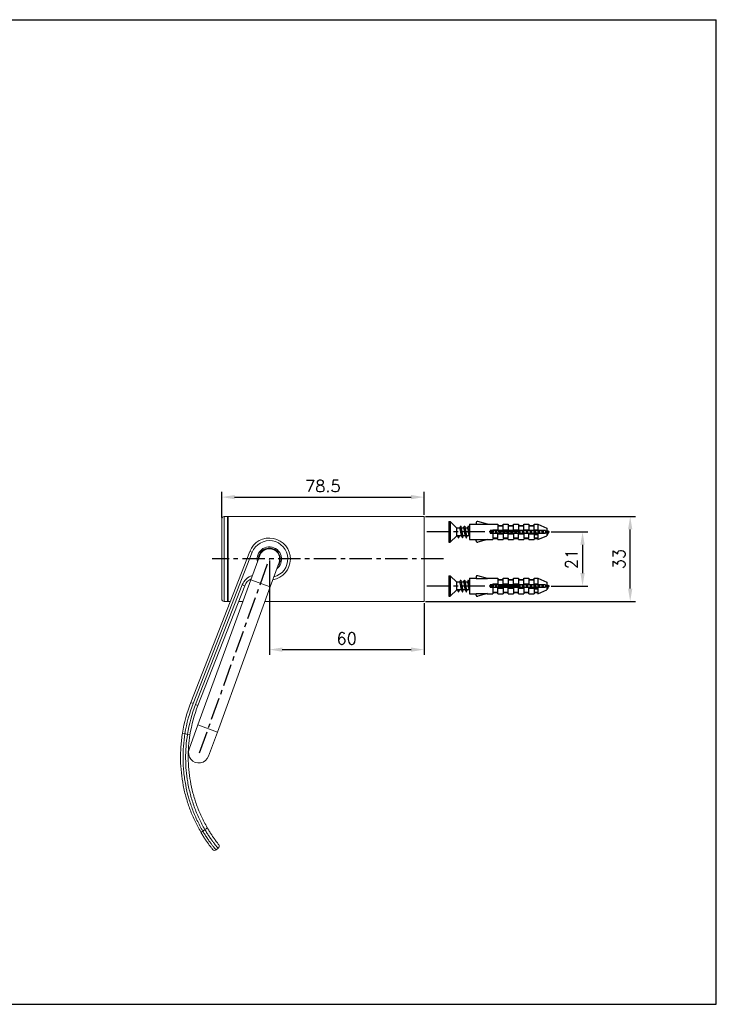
# Model space of a CAD drawing. Extents: x 374 to 915, y -40 to 343.
# Tile 2 of 2: x 644 to 915, y -40 to 343. Entities that reach past the tile are written whole.
import ezdxf

# ---------------------------------------------------------------- set-up
doc = ezdxf.new("R2010")
doc.units = 0
doc.header["$LTSCALE"] = 23.1
doc.header["$MEASUREMENT"] = 0
doc.linetypes.add('CENTER', pattern=[0.6, 0.375, -0.075, 0.075, -0.075])
doc.layers.get('0').update_dxf_attribs({"linetype": 'CONTINUOUS'})
doc.layers.get('Defpoints').update_dxf_attribs({"linetype": 'CONTINUOUS'})
doc.styles.get("Standard").update_dxf_attribs({"font": 'txt.shx', "bigfont": 'whgtxt.shx'})
doc.dimstyles.get("Standard").update_dxf_attribs({"dimtxt": 2.5, "dimasz": 0.18, "dimexe": 0.18, "dimexo": 0.0625, "dimgap": 0.09, "dimtad": 0, "dimtih": 1, "dimtoh": 1, "dimdec": 4, "dimzin": 0, "dimdsep": 46, "dimtxsty": 'Standard', "dimcen": 0.09, "dimadec": 0, "dimazin": 0, "dimtp": 0.001, "dimtm": 0.001, "dimtfac": 1, "dimtdec": 4, "dimtofl": 0, "dimtmove": 0, "dimatfit": 0, "dimfxl": 0, "dimtolj": 1, "dimtzin": 0, "dimarcsym": 0})

# ---------------------------------------------------------------- blocks, each defined once
blk = doc.blocks.new('*D42')
at = {"color": 2, "lineweight": -2, "transparency": 16777216}
for p, q in [((722.72, 149.38), (722.72, 159.32)), ((727.72, 157.32), (796.22, 157.32)), ((801.22, 150.39), (801.22, 159.32))]:
    blk.add_line(p, q, dxfattribs=at)
at = {"color": 2, "transparency": 16777216}
for points in [[(727.72, 158.15), (727.72, 156.49), (722.72, 157.32)], [(796.22, 158.15), (796.22, 156.49), (801.22, 157.32)]]:
    blk.add_solid(points, dxfattribs=at)
at = {"layer": 'Defpoints', "color": 0, "transparency": 16777216}
for p in [(801.22, 157.32), (801.22, 149.79), (722.72, 148.78)]:
    blk.add_point(p, dxfattribs=at)
at = {"color": 2, "transparency": 16777216, "insert": (761.97, 161.62), "char_height": 4.6, "attachment_point": 5}
blk.add_mtext('\\A1;78.5', dxfattribs=at)
blk = doc.blocks.new('*D43')
at = {"color": 2, "lineweight": -2, "transparency": 16777216}
for p, q in [((741.22, 132.69), (741.22, 96.13)), ((801.22, 116.19), (801.22, 96.13)), ((746.22, 98.13), (796.22, 98.13))]:
    blk.add_line(p, q, dxfattribs=at)
at = {"color": 2, "transparency": 16777216}
for points in [[(746.22, 98.96), (746.22, 97.29), (741.22, 98.13)], [(796.22, 98.96), (796.22, 97.29), (801.22, 98.13)]]:
    blk.add_solid(points, dxfattribs=at)
at = {"layer": 'Defpoints', "color": 0, "transparency": 16777216}
for p in [(741.22, 133.29), (801.22, 116.79), (801.22, 98.13)]:
    blk.add_point(p, dxfattribs=at)
at = {"color": 2, "transparency": 16777216, "insert": (771.22, 102.43), "char_height": 4.6, "attachment_point": 5}
blk.add_mtext('\\A1;60', dxfattribs=at)
blk = doc.blocks.new('*D44')
at = {"color": 2, "lineweight": -2, "transparency": 16777216}
for p, q in [((801.82, 149.79), (883.21, 149.79)), ((881.21, 121.79), (881.21, 144.79)), ((801.82, 116.79), (883.21, 116.79))]:
    blk.add_line(p, q, dxfattribs=at)
at = {"color": 2, "transparency": 16777216}
for points in [[(880.38, 144.79), (882.04, 144.79), (881.21, 149.79)], [(880.38, 121.79), (882.04, 121.79), (881.21, 116.79)]]:
    blk.add_solid(points, dxfattribs=at)
at = {"layer": 'Defpoints', "color": 0, "transparency": 16777216}
for p in [(801.22, 149.79), (881.21, 149.79), (801.22, 116.79)]:
    blk.add_point(p, dxfattribs=at)
at = {"color": 2, "transparency": 16777216, "insert": (876.91, 133.29), "char_height": 4.6, "attachment_point": 5, "rotation": 90}
blk.add_mtext('\\A1;33', dxfattribs=at)
blk = doc.blocks.new('*D45')
at = {"color": 2, "lineweight": -2, "transparency": 16777216}
for p, q in [((850.51, 143.81), (864.73, 143.81)), ((862.73, 138.81), (862.73, 127.81)), ((850.51, 122.81), (864.73, 122.81))]:
    blk.add_line(p, q, dxfattribs=at)
at = {"color": 2, "transparency": 16777216}
for points in [[(861.89, 138.81), (863.56, 138.81), (862.73, 143.81)], [(861.89, 127.81), (863.56, 127.81), (862.73, 122.81)]]:
    blk.add_solid(points, dxfattribs=at)
at = {"layer": 'Defpoints', "color": 0, "transparency": 16777216}
for p in [(849.91, 143.81), (849.91, 122.81), (862.73, 122.81)]:
    blk.add_point(p, dxfattribs=at)
at = {"color": 2, "transparency": 16777216, "insert": (858.43, 133.31), "char_height": 4.6, "attachment_point": 5, "rotation": 90}
blk.add_mtext('\\A1;21', dxfattribs=at)
blk = doc.blocks.new('A$C249B000C')
at = {"color": 2, "linetype": 'Continuous'}
for p, q in [((0, 420), (594, 420)), ((594, 0), (594, 420)), ((0, 0), (594, 0))]:
    blk.add_line(p, q, dxfattribs=at)

msp = doc.modelspace()

# ---------------------------------------------------------------- linework, layer by layer
at = {"color": 7, "linetype": 'Continuous', "lineweight": 15}
for p, q in [((725.014, 149.793), (723.707, 149.782)), ((801.216, 149.795), (725.216, 149.795)), ((725.216, 149.795), (725.216, 133.295)), ((801.216, 149.795), (801.216, 133.295)), ((722.716, 117.808), (722.716, 148.782)), ((710.716, 77.571), (733.624, 136.258)), ((734.555, 135.895), (711.648, 77.207)), ((734.555, 135.895), (733.624, 136.258)), ((737.457, 134.663), (734.037, 125.266)), ((725.216, 133.295), (725.216, 116.795)), ((741.555, 122.53), (744.975, 131.927)), ((745.366, 133.295), (745.366, 133.288)), ((801.216, 133.295), (801.216, 116.795)), ((712.579, 76.843), (730.706, 123.282)), ((731.637, 122.918), (713.511, 76.48)), ((734.037, 125.266), (713.516, 68.884)), ((721.033, 66.148), (741.555, 122.53)), ((730.706, 123.282), (731.637, 122.918)), ((723.707, 116.808), (725.014, 116.796)), ((725.216, 116.795), (726.027, 116.795)), ((729.247, 116.795), (730.954, 116.795)), ((739.467, 116.795), (801.216, 116.795)), ((711.648, 77.207), (710.716, 77.571)), ((712.579, 76.843), (713.511, 76.48)), ((713.516, 68.884), (710.096, 59.487)), ((708.474, 65.564), (707.487, 65.723)), ((709.428, 65.192), (708.474, 65.564)), ((710.416, 65.036), (709.428, 65.192)), ((717.613, 56.751), (721.033, 66.148)), ((715.382, 27.643), (716.16, 28.304)), ((721.389, 21.036), (720.609, 20.411))]:
    msp.add_line(p, q, dxfattribs=at)
at = {"color": 2, "linetype": 'Continuous', "lineweight": 15}
for p, q in [((723.707, 149.782), (723.707, 126.979)), ((725.014, 116.796), (725.014, 149.793)), ((723.707, 126.979), (723.707, 116.808)), ((734.037, 125.266), (741.555, 122.53)), ((713.516, 68.884), (721.033, 66.148))]:
    msp.add_line(p, q, dxfattribs=at)
at = {"color": 7, "linetype": 'Continuous'}
for p, q in [((810.915, 147.814), (811.415, 147.814)), ((810.915, 147.814), (810.915, 139.814)), ((811.415, 147.814), (813.915, 145.314)), ((811.415, 147.814), (811.415, 139.814)), ((815.008, 145.314), (813.915, 145.314)), ((813.915, 142.314), (813.915, 145.314)), ((815.056, 145.472), (814.972, 145.314)), ((815.771, 145.139), (815.713, 145.314)), ((816.508, 145.314), (815.713, 145.314)), ((816.556, 145.472), (816.472, 145.314)), ((817.271, 145.139), (817.195, 145.365)), ((818.008, 145.314), (817.213, 145.314)), ((818.771, 145.139), (818.695, 145.365)), ((818.915, 145.314), (818.713, 145.314)), ((818.915, 146.814), (821.415, 146.814)), ((818.915, 146.814), (818.915, 140.814)), ((821.415, 147.314), (821.415, 146.772)), ((821.415, 146.772), (825.869, 146.772)), ((825.869, 146.772), (822.044, 147.797)), ((825.713, 146.814), (829.915, 146.814)), ((829.915, 146.814), (829.915, 146.314)), ((829.915, 146.314), (831.915, 146.314)), ((829.915, 146.164), (831.915, 146.164)), ((829.915, 146.164), (829.915, 144.314)), ((831.915, 146.814), (833.915, 146.814)), ((831.915, 146.314), (831.915, 146.814)), ((831.915, 144.314), (831.915, 146.164)), ((833.915, 146.814), (833.915, 146.314)), ((833.915, 146.314), (835.915, 146.314)), ((833.915, 146.164), (835.915, 146.164)), ((833.915, 146.164), (833.915, 144.314)), ((835.915, 146.814), (837.915, 146.814)), ((835.915, 146.314), (835.915, 146.814)), ((835.915, 144.314), (835.915, 146.164)), ((837.915, 146.814), (837.915, 146.314)), ((837.915, 146.314), (839.915, 146.314)), ((837.915, 146.164), (839.915, 146.164)), ((837.915, 146.164), (837.915, 144.314)), ((839.915, 146.814), (841.915, 146.814)), ((839.915, 146.314), (839.915, 146.814)), ((839.915, 144.314), (839.915, 146.164)), ((841.915, 146.814), (841.915, 146.314)), ((841.915, 146.314), (843.915, 146.314)), ((841.915, 146.164), (843.915, 146.164)), ((841.915, 146.164), (841.915, 144.314)), ((843.915, 146.814), (845.415, 146.814)), ((843.915, 146.314), (843.915, 146.814)), ((843.915, 144.314), (843.915, 146.164)), ((845.415, 146.814), (848.915, 145.314)), ((845.415, 146.814), (845.415, 144.314)), ((848.915, 145.314), (848.915, 142.314)), ((811.415, 139.814), (813.915, 142.314)), ((815.722, 142.314), (813.915, 142.314)), ((814.665, 141.515), (814.258, 142.314)), ((814.905, 142.314), (814.665, 141.515)), ((817.222, 142.314), (816.405, 142.314)), ((818.722, 142.314), (817.905, 142.314)), ((848.415, 144.314), (826.915, 144.314)), ((826.915, 144.314), (826.915, 143.314)), ((826.915, 143.314), (848.415, 143.314)), ((827.915, 144.619), (829.915, 144.619)), ((827.915, 144.619), (827.915, 144.314)), ((827.915, 143.314), (827.915, 141.464)), ((827.915, 141.464), (829.915, 141.464)), ((829.915, 141.464), (829.915, 143.314)), ((829.915, 143.009), (831.915, 143.009)), ((831.915, 144.619), (833.915, 144.619)), ((831.915, 143.314), (831.915, 141.464)), ((831.915, 141.464), (833.915, 141.464)), ((833.915, 141.464), (833.915, 143.314)), ((833.915, 143.009), (835.915, 143.009)), ((835.915, 144.619), (837.915, 144.619)), ((835.915, 143.314), (835.915, 141.464)), ((835.915, 141.464), (837.915, 141.464)), ((837.915, 141.464), (837.915, 143.314)), ((837.915, 143.009), (839.915, 143.009)), ((839.915, 144.619), (841.915, 144.619)), ((839.915, 143.314), (839.915, 141.464)), ((839.915, 141.464), (841.915, 141.464)), ((841.915, 141.464), (841.915, 143.314)), ((841.915, 143.009), (845.415, 143.009)), ((843.915, 144.619), (845.415, 144.619)), ((843.915, 143.613), (843.963, 143.322)), ((843.915, 143.009), (843.915, 143.613)), ((843.915, 142.766), (845.415, 142.766)), ((843.915, 142.766), (843.915, 141.464)), ((843.915, 141.464), (845.415, 141.464)), ((845.415, 143.314), (845.415, 140.814)), ((845.415, 140.814), (848.915, 142.314)), ((848.415, 144.314), (848.415, 143.314)), ((848.915, 143.052), (849.046, 142.835)), ((810.915, 139.814), (811.415, 139.814)), ((818.915, 140.814), (821.415, 140.814)), ((821.415, 140.856), (825.869, 140.856)), ((821.415, 140.314), (821.415, 140.856)), ((825.869, 140.856), (822.044, 139.831)), ((825.713, 140.814), (827.915, 140.814)), ((827.915, 141.314), (829.915, 141.314)), ((827.915, 141.314), (827.915, 140.814)), ((829.915, 140.814), (829.915, 141.314)), ((829.915, 140.814), (831.915, 140.814)), ((831.915, 141.314), (833.915, 141.314)), ((831.915, 141.314), (831.915, 140.814)), ((833.915, 140.814), (833.915, 141.314)), ((833.915, 140.814), (835.915, 140.814)), ((835.915, 141.314), (837.915, 141.314)), ((835.915, 141.314), (835.915, 140.814)), ((837.915, 140.814), (837.915, 141.314)), ((837.915, 140.814), (839.915, 140.814)), ((839.915, 141.314), (841.915, 141.314)), ((839.915, 141.314), (839.915, 140.814)), ((841.915, 140.814), (841.915, 141.314)), ((841.915, 140.814), (843.915, 140.814)), ((843.915, 141.314), (845.415, 141.314)), ((843.915, 141.314), (843.915, 140.814)), ((810.915, 126.814), (811.415, 126.814)), ((810.915, 126.814), (810.915, 118.814)), ((811.415, 126.814), (813.915, 124.314)), ((811.415, 126.814), (811.415, 118.814)), ((821.415, 126.314), (821.415, 125.772)), ((825.869, 125.772), (822.044, 126.797)), ((815.008, 124.314), (813.915, 124.314)), ((813.915, 121.314), (813.915, 124.314)), ((815.056, 124.472), (814.972, 124.314)), ((815.771, 124.139), (815.713, 124.314)), ((816.508, 124.314), (815.713, 124.314)), ((816.556, 124.472), (816.472, 124.314)), ((817.271, 124.139), (817.195, 124.365)), ((818.008, 124.314), (817.213, 124.314)), ((818.771, 124.139), (818.695, 124.365)), ((818.915, 124.314), (818.713, 124.314)), ((818.915, 125.814), (821.415, 125.814)), ((818.915, 125.814), (818.915, 119.814)), ((821.415, 125.772), (825.869, 125.772)), ((825.713, 125.814), (829.915, 125.814)), ((848.415, 123.314), (826.915, 123.314)), ((826.915, 123.314), (826.915, 122.314)), ((826.915, 122.314), (848.415, 122.314)), ((827.915, 123.619), (829.915, 123.619)), ((827.915, 123.619), (827.915, 123.314)), ((827.915, 122.314), (827.915, 120.464)), ((829.915, 125.814), (829.915, 125.314)), ((829.915, 125.314), (831.915, 125.314)), ((829.915, 125.164), (831.915, 125.164)), ((829.915, 125.164), (829.915, 123.314)), ((829.915, 120.464), (829.915, 122.314)), ((831.915, 125.814), (833.915, 125.814)), ((831.915, 125.314), (831.915, 125.814)), ((831.915, 123.314), (831.915, 125.164)), ((831.915, 123.619), (833.915, 123.619)), ((831.915, 122.314), (831.915, 120.464)), ((833.915, 125.814), (833.915, 125.314)), ((833.915, 125.314), (835.915, 125.314)), ((833.915, 125.164), (835.915, 125.164)), ((833.915, 125.164), (833.915, 123.314)), ((833.915, 120.464), (833.915, 122.314)), ((835.915, 125.814), (837.915, 125.814)), ((835.915, 125.314), (835.915, 125.814)), ((835.915, 123.314), (835.915, 125.164)), ((835.915, 123.619), (837.915, 123.619)), ((835.915, 122.314), (835.915, 120.464)), ((837.915, 125.814), (837.915, 125.314)), ((837.915, 125.314), (839.915, 125.314)), ((837.915, 125.164), (839.915, 125.164)), ((837.915, 125.164), (837.915, 123.314)), ((837.915, 120.464), (837.915, 122.314)), ((839.915, 125.814), (841.915, 125.814)), ((839.915, 125.314), (839.915, 125.814)), ((839.915, 123.314), (839.915, 125.164)), ((839.915, 123.619), (841.915, 123.619)), ((839.915, 122.314), (839.915, 120.464)), ((841.915, 125.814), (841.915, 125.314)), ((841.915, 125.314), (843.915, 125.314)), ((841.915, 125.164), (843.915, 125.164)), ((841.915, 125.164), (841.915, 123.314)), ((841.915, 120.464), (841.915, 122.314)), ((843.915, 125.814), (845.415, 125.814)), ((843.915, 125.314), (843.915, 125.814)), ((843.915, 123.314), (843.915, 125.164)), ((843.915, 123.619), (845.415, 123.619)), ((843.915, 122.613), (843.963, 122.322)), ((843.915, 122.009), (843.915, 122.613)), ((845.415, 125.814), (848.915, 124.314)), ((845.415, 125.814), (845.415, 123.314)), ((845.415, 122.314), (845.415, 119.814)), ((848.415, 123.314), (848.415, 122.314)), ((848.915, 124.314), (848.915, 121.314)), ((810.915, 118.814), (811.415, 118.814)), ((811.415, 118.814), (813.915, 121.314)), ((815.722, 121.314), (813.915, 121.314)), ((814.665, 120.515), (814.258, 121.314)), ((814.905, 121.314), (814.665, 120.515)), ((817.222, 121.314), (816.405, 121.314)), ((818.722, 121.314), (817.905, 121.314)), ((818.915, 119.814), (821.415, 119.814)), ((821.415, 119.856), (825.869, 119.856)), ((821.415, 119.314), (821.415, 119.856)), ((825.869, 119.856), (822.044, 118.831)), ((825.713, 119.814), (827.915, 119.814)), ((827.915, 120.464), (829.915, 120.464)), ((827.915, 120.314), (829.915, 120.314)), ((827.915, 120.314), (827.915, 119.814)), ((829.915, 122.009), (831.915, 122.009)), ((829.915, 119.814), (829.915, 120.314)), ((829.915, 119.814), (831.915, 119.814)), ((831.915, 120.464), (833.915, 120.464)), ((831.915, 120.314), (833.915, 120.314)), ((831.915, 120.314), (831.915, 119.814)), ((833.915, 122.009), (835.915, 122.009)), ((833.915, 119.814), (833.915, 120.314)), ((833.915, 119.814), (835.915, 119.814)), ((835.915, 120.464), (837.915, 120.464)), ((835.915, 120.314), (837.915, 120.314)), ((835.915, 120.314), (835.915, 119.814)), ((837.915, 122.009), (839.915, 122.009)), ((837.915, 119.814), (837.915, 120.314)), ((837.915, 119.814), (839.915, 119.814)), ((839.915, 120.464), (841.915, 120.464)), ((839.915, 120.314), (841.915, 120.314)), ((839.915, 120.314), (839.915, 119.814)), ((841.915, 122.009), (845.415, 122.009)), ((841.915, 119.814), (841.915, 120.314)), ((841.915, 119.814), (843.915, 119.814)), ((843.915, 121.766), (845.415, 121.766)), ((843.915, 121.766), (843.915, 120.464)), ((843.915, 120.464), (845.415, 120.464)), ((843.915, 120.314), (845.415, 120.314)), ((843.915, 120.314), (843.915, 119.814)), ((845.415, 119.814), (848.915, 121.314)), ((848.915, 122.052), (849.046, 121.835))]:
    msp.add_line(p, q, dxfattribs=at)
at = {"color": 1, "linetype": 'CENTER'}
for p, q in [((838.665, 143.814), (801.216, 143.814)), ((714.116, 58.08), (741.216, 133.295)), ((808.734, 133.314), (718.99, 133.314)), ((838.665, 122.814), (801.216, 122.814))]:
    msp.add_line(p, q, dxfattribs=at)
at = {"color": 7, "linetype": 'Continuous'}
for points in [[(815.008, 145.314), (815.066, 145.27), (815.124, 145.139), (815.182, 144.931), (815.239, 144.663), (815.297, 144.339), (815.355, 143.985), (815.412, 143.628), (815.47, 143.279), (815.527, 142.963), (815.583, 142.696), (815.641, 142.489), (815.685, 142.382)], [(815.367, 146.067), (815.22, 145.784), (815.056, 145.472)], [(815.367, 146.067), (815.395, 146.105), (815.447, 146.091), (815.494, 145.987)], [(815.713, 145.314), (815.695, 145.365), (815.589, 145.69), (815.494, 145.987)], [(815.494, 145.987), (815.5, 145.969), (815.552, 145.745), (815.604, 145.428), (815.656, 145.035), (815.708, 144.584), (815.76, 144.096), (815.813, 143.594), (815.865, 143.103), (815.917, 142.646), (815.969, 142.245), (816.021, 141.918), (816.073, 141.681), (816.117, 141.561)], [(816.508, 145.314), (816.566, 145.27), (816.624, 145.138), (816.682, 144.93), (816.739, 144.662), (816.796, 144.346), (816.853, 143.998), (816.91, 143.641), (816.969, 143.285), (817.027, 142.959), (817.085, 142.691), (817.142, 142.487), (817.185, 142.382)], [(816.867, 146.067), (816.72, 145.784), (816.556, 145.472)], [(816.867, 146.067), (816.908, 146.112), (816.96, 146.071), (816.994, 145.987)], [(817.195, 145.365), (817.089, 145.69), (816.994, 145.987)], [(816.994, 145.987), (817.013, 145.923), (817.065, 145.674), (817.117, 145.337), (817.169, 144.927), (817.221, 144.464), (817.273, 143.971), (817.326, 143.47), (817.378, 142.985), (817.43, 142.54), (817.482, 142.155), (817.534, 141.85), (817.586, 141.637), (817.617, 141.561)], [(818.367, 146.067), (818.22, 145.784), (818.056, 145.472), (817.972, 145.314)], [(818.008, 145.314), (818.065, 145.271), (818.122, 145.144), (818.18, 144.94), (818.237, 144.672), (818.296, 144.347), (818.354, 143.993), (818.411, 143.635), (818.47, 143.279), (818.529, 142.953), (818.586, 142.685), (818.644, 142.482), (818.685, 142.382)], [(818.367, 146.067), (818.421, 146.112), (818.473, 146.044), (818.494, 145.987)], [(818.695, 145.365), (818.589, 145.69), (818.494, 145.987)], [(818.494, 145.987), (818.526, 145.869), (818.578, 145.597), (818.63, 145.24), (818.682, 144.815), (818.734, 144.343)], [(814.665, 141.515), (814.717, 141.57), (814.744, 141.641)], [(814.744, 141.641), (814.839, 141.938), (814.945, 142.263), (814.963, 142.314)], [(815.685, 142.382), (815.806, 142.156), (815.97, 141.844), (816.117, 141.561)], [(816.405, 142.314), (816.347, 142.358), (816.288, 142.489), (816.23, 142.696), (816.174, 142.963), (816.117, 143.279), (816.059, 143.628), (816.002, 143.985), (815.944, 144.339), (815.886, 144.663), (815.829, 144.931), (815.771, 145.139)], [(816.117, 141.561), (816.126, 141.546), (816.178, 141.518), (816.23, 141.6), (816.244, 141.641)], [(816.244, 141.641), (816.339, 141.938), (816.445, 142.263), (816.463, 142.314)], [(817.185, 142.382), (817.306, 142.156), (817.47, 141.844), (817.617, 141.561)], [(817.905, 142.314), (817.847, 142.357), (817.789, 142.487), (817.732, 142.691), (817.674, 142.959), (817.616, 143.285), (817.557, 143.641), (817.5, 143.998), (817.443, 144.346), (817.386, 144.662), (817.329, 144.93), (817.271, 145.139)], [(817.617, 141.561), (817.639, 141.529), (817.691, 141.529), (817.744, 141.641)], [(817.744, 141.641), (817.839, 141.938), (817.945, 142.263), (817.963, 142.314)], [(818.685, 142.382), (818.806, 142.156), (818.915, 141.948)], [(818.734, 144.343), (818.839, 143.346), (818.891, 142.869), (818.915, 142.671)], [(818.915, 144.504), (818.884, 144.672), (818.827, 144.94), (818.771, 145.139)], [(827.301, 144.314), (827.355, 143.985), (827.412, 143.628), (827.464, 143.314)], [(827.737, 144.314), (827.76, 144.096), (827.813, 143.594), (827.842, 143.314)], [(828.111, 143.314), (828.059, 143.628), (828.002, 143.985), (827.948, 144.314)], [(828.801, 144.314), (828.853, 143.998), (828.91, 143.641), (828.964, 143.314)], [(829.237, 144.314), (829.273, 143.971), (829.326, 143.47), (829.342, 143.314)], [(829.611, 143.314), (829.557, 143.641), (829.5, 143.998), (829.448, 144.314)], [(830.301, 144.314), (830.354, 143.993), (830.411, 143.635), (830.464, 143.314)], [(830.737, 144.314), (830.839, 143.346), (830.842, 143.314)], [(831.111, 143.314), (831.058, 143.635), (831.001, 143.993), (830.948, 144.314)], [(831.801, 144.314), (831.854, 143.992), (831.911, 143.634), (831.963, 143.322)], [(832.237, 144.314), (832.247, 144.22), (832.3, 143.72), (832.342, 143.314)], [(832.611, 143.314), (832.558, 143.634), (832.501, 143.992), (832.448, 144.314)], [(833.301, 144.314), (833.355, 143.985), (833.412, 143.628), (833.464, 143.314)], [(833.737, 144.314), (833.76, 144.096), (833.813, 143.594), (833.842, 143.314)], [(834.111, 143.314), (834.059, 143.628), (834.002, 143.985), (833.948, 144.314)], [(834.801, 144.314), (834.853, 143.998), (834.91, 143.641), (834.964, 143.314)], [(835.237, 144.314), (835.273, 143.971), (835.326, 143.47), (835.342, 143.314)], [(835.611, 143.314), (835.557, 143.641), (835.5, 143.998), (835.448, 144.314)], [(836.301, 144.314), (836.354, 143.993), (836.411, 143.635), (836.464, 143.314)], [(836.737, 144.314), (836.839, 143.346), (836.842, 143.314)], [(837.111, 143.314), (837.058, 143.635), (837.001, 143.993), (836.948, 144.314)], [(837.801, 144.314), (837.854, 143.992), (837.911, 143.634), (837.963, 143.322)], [(838.237, 144.314), (838.247, 144.22), (838.3, 143.72), (838.342, 143.314)], [(838.611, 143.314), (838.558, 143.634), (838.501, 143.992), (838.448, 144.314)], [(839.301, 144.314), (839.355, 143.985), (839.412, 143.628), (839.464, 143.314)], [(839.737, 144.314), (839.76, 144.096), (839.813, 143.594), (839.842, 143.314)], [(840.111, 143.314), (840.059, 143.628), (840.002, 143.985), (839.949, 144.314)], [(840.801, 144.314), (840.853, 143.998), (840.91, 143.641), (840.964, 143.314)], [(841.237, 144.314), (841.273, 143.971), (841.326, 143.47), (841.342, 143.314)], [(841.611, 143.314), (841.557, 143.641), (841.5, 143.998), (841.448, 144.314)], [(842.301, 144.314), (842.354, 143.993), (842.411, 143.635), (842.464, 143.314)], [(842.737, 144.314), (842.839, 143.346), (842.842, 143.314)], [(843.111, 143.314), (843.056, 143.651), (842.998, 144.01), (842.948, 144.314)], [(843.801, 144.314), (843.813, 144.245), (843.864, 143.929), (843.915, 143.613)], [(844.237, 144.314), (844.247, 144.22), (844.3, 143.72), (844.342, 143.314)], [(844.448, 144.314), (844.497, 144.018), (844.555, 143.653), (844.611, 143.314)], [(845.297, 144.314), (845.326, 144.152), (845.382, 143.818), (845.438, 143.486), (845.468, 143.324)], [(845.736, 144.314), (845.756, 144.133), (845.807, 143.649), (845.844, 143.314)], [(845.945, 144.314), (845.991, 144.046), (846.048, 143.704), (846.105, 143.373), (846.116, 143.314)], [(846.798, 144.314), (846.814, 144.246), (846.873, 143.975), (846.932, 143.702), (846.992, 143.441), (847.024, 143.314)], [(847.226, 144.314), (847.262, 144.036), (847.314, 143.624), (847.355, 143.314)], [(847.42, 144.314), (847.42, 144.314), (847.477, 144.056), (847.535, 143.792), (847.592, 143.538), (847.648, 143.314)], [(848.289, 144.314), (848.29, 144.311), (848.361, 144.133), (848.415, 143.991)], [(848.915, 144.055), (848.964, 143.949), (849.021, 143.831), (849.078, 143.727), (849.135, 143.642), (849.192, 143.581), (849.25, 143.546), (849.307, 143.535)], [(848.915, 143.222), (848.924, 143.182), (848.976, 143.002), (849.028, 142.868), (849.046, 142.835)], [(849.046, 142.835), (849.08, 142.787), (849.132, 142.76), (849.184, 142.784), (849.236, 142.857), (849.288, 142.971), (849.306, 143.02)], [(849.306, 143.02), (849.353, 143.146), (849.423, 143.324), (849.494, 143.486)], [(849.401, 143.554), (849.353, 143.538), (849.307, 143.535)], [(849.494, 143.486), (849.567, 143.624), (849.583, 143.646)], [(815.008, 124.314), (815.066, 124.27), (815.124, 124.139), (815.182, 123.931), (815.239, 123.663), (815.297, 123.339), (815.355, 122.985), (815.412, 122.628), (815.47, 122.279), (815.527, 121.963), (815.583, 121.696), (815.641, 121.489), (815.685, 121.382)], [(815.367, 125.067), (815.22, 124.784), (815.056, 124.472)], [(815.367, 125.067), (815.395, 125.105), (815.447, 125.091), (815.494, 124.987)], [(815.713, 124.314), (815.695, 124.365), (815.589, 124.69), (815.494, 124.987)], [(815.494, 124.987), (815.5, 124.969), (815.552, 124.745), (815.604, 124.428), (815.656, 124.035), (815.708, 123.584), (815.76, 123.096), (815.813, 122.594), (815.865, 122.103), (815.917, 121.646), (815.969, 121.245), (816.021, 120.918), (816.073, 120.681), (816.117, 120.561)], [(816.405, 121.314), (816.347, 121.358), (816.288, 121.489), (816.23, 121.696), (816.174, 121.963), (816.117, 122.279), (816.059, 122.628), (816.002, 122.985), (815.944, 123.339), (815.886, 123.663), (815.829, 123.931), (815.771, 124.139)], [(816.508, 124.314), (816.566, 124.27), (816.624, 124.138), (816.682, 123.93), (816.739, 123.662), (816.796, 123.346), (816.853, 122.998), (816.91, 122.641), (816.969, 122.285), (817.027, 121.959), (817.085, 121.691), (817.142, 121.487), (817.185, 121.382)], [(816.867, 125.067), (816.72, 124.784), (816.556, 124.472)], [(816.867, 125.067), (816.908, 125.112), (816.96, 125.071), (816.994, 124.987)], [(817.195, 124.365), (817.089, 124.69), (816.994, 124.987)], [(816.994, 124.987), (817.013, 124.923), (817.065, 124.674), (817.117, 124.337), (817.169, 123.927), (817.221, 123.464), (817.273, 122.971), (817.326, 122.47), (817.378, 121.985), (817.43, 121.54), (817.482, 121.155), (817.534, 120.85), (817.586, 120.637), (817.617, 120.561)], [(817.905, 121.314), (817.847, 121.357), (817.789, 121.487), (817.732, 121.691), (817.674, 121.959), (817.616, 122.285), (817.557, 122.641), (817.5, 122.998), (817.443, 123.346), (817.386, 123.662), (817.329, 123.93), (817.271, 124.139)], [(818.367, 125.067), (818.22, 124.784), (818.056, 124.472), (817.972, 124.314)], [(818.008, 124.314), (818.065, 124.271), (818.122, 124.144), (818.18, 123.94), (818.237, 123.672), (818.296, 123.347), (818.354, 122.993), (818.411, 122.635), (818.47, 122.279), (818.529, 121.953), (818.586, 121.685), (818.644, 121.482), (818.685, 121.382)], [(818.367, 125.067), (818.421, 125.112), (818.473, 125.044), (818.494, 124.987)], [(818.695, 124.365), (818.589, 124.69), (818.494, 124.987)], [(818.494, 124.987), (818.526, 124.869), (818.578, 124.597), (818.63, 124.24), (818.682, 123.815), (818.734, 123.343)], [(818.734, 123.343), (818.839, 122.346), (818.891, 121.869), (818.915, 121.671)], [(818.915, 123.504), (818.884, 123.672), (818.827, 123.94), (818.771, 124.139)], [(827.301, 123.314), (827.355, 122.985), (827.412, 122.628), (827.464, 122.314)], [(827.737, 123.314), (827.76, 123.096), (827.813, 122.594), (827.842, 122.314)], [(828.111, 122.314), (828.059, 122.628), (828.002, 122.985), (827.948, 123.314)], [(828.801, 123.314), (828.853, 122.998), (828.91, 122.641), (828.964, 122.314)], [(829.237, 123.314), (829.273, 122.971), (829.326, 122.47), (829.342, 122.314)], [(829.611, 122.314), (829.557, 122.641), (829.5, 122.998), (829.448, 123.314)], [(830.301, 123.314), (830.354, 122.993), (830.411, 122.635), (830.464, 122.314)], [(830.737, 123.314), (830.839, 122.346), (830.842, 122.314)], [(831.111, 122.314), (831.058, 122.635), (831.001, 122.993), (830.948, 123.314)], [(831.801, 123.314), (831.854, 122.992), (831.911, 122.634), (831.963, 122.322)], [(832.237, 123.314), (832.247, 123.22), (832.3, 122.72), (832.342, 122.314)], [(832.611, 122.314), (832.558, 122.634), (832.501, 122.992), (832.448, 123.314)], [(833.301, 123.314), (833.355, 122.985), (833.412, 122.628), (833.464, 122.314)], [(833.737, 123.314), (833.76, 123.096), (833.813, 122.594), (833.842, 122.314)], [(834.111, 122.314), (834.059, 122.628), (834.002, 122.985), (833.948, 123.314)], [(834.801, 123.314), (834.853, 122.998), (834.91, 122.641), (834.964, 122.314)], [(835.237, 123.314), (835.273, 122.971), (835.326, 122.47), (835.342, 122.314)], [(835.611, 122.314), (835.557, 122.641), (835.5, 122.998), (835.448, 123.314)], [(836.301, 123.314), (836.354, 122.993), (836.411, 122.635), (836.464, 122.314)], [(836.737, 123.314), (836.839, 122.346), (836.842, 122.314)], [(837.111, 122.314), (837.058, 122.635), (837.001, 122.993), (836.948, 123.314)], [(837.801, 123.314), (837.854, 122.992), (837.911, 122.634), (837.963, 122.322)], [(838.237, 123.314), (838.247, 123.22), (838.3, 122.72), (838.342, 122.314)], [(838.611, 122.314), (838.558, 122.634), (838.501, 122.992), (838.448, 123.314)], [(839.301, 123.314), (839.355, 122.985), (839.412, 122.628), (839.464, 122.314)], [(839.737, 123.314), (839.76, 123.096), (839.813, 122.594), (839.842, 122.314)], [(840.111, 122.314), (840.059, 122.628), (840.002, 122.985), (839.949, 123.314)], [(840.801, 123.314), (840.853, 122.998), (840.91, 122.641), (840.964, 122.314)], [(841.237, 123.314), (841.273, 122.971), (841.326, 122.47), (841.342, 122.314)], [(841.611, 122.314), (841.557, 122.641), (841.5, 122.998), (841.448, 123.314)], [(842.301, 123.314), (842.354, 122.993), (842.411, 122.635), (842.464, 122.314)], [(842.737, 123.314), (842.839, 122.346), (842.842, 122.314)], [(843.111, 122.314), (843.056, 122.651), (842.998, 123.01), (842.948, 123.314)], [(843.801, 123.314), (843.813, 123.245), (843.864, 122.929), (843.915, 122.613)], [(844.237, 123.314), (844.247, 123.22), (844.3, 122.72), (844.342, 122.314)], [(844.448, 123.314), (844.497, 123.018), (844.555, 122.653), (844.611, 122.314)], [(845.297, 123.314), (845.326, 123.152), (845.382, 122.818), (845.438, 122.486), (845.468, 122.324)], [(845.736, 123.314), (845.756, 123.133), (845.807, 122.649), (845.844, 122.314)], [(845.945, 123.314), (845.991, 123.046), (846.048, 122.704), (846.105, 122.373), (846.116, 122.314)], [(846.798, 123.314), (846.814, 123.246), (846.873, 122.975), (846.932, 122.702), (846.992, 122.441), (847.024, 122.314)], [(847.226, 123.314), (847.262, 123.036), (847.314, 122.624), (847.355, 122.314)], [(847.42, 123.314), (847.42, 123.314), (847.477, 123.056), (847.535, 122.792), (847.592, 122.538), (847.648, 122.314)], [(848.289, 123.314), (848.29, 123.311), (848.361, 123.133), (848.415, 122.991)], [(848.915, 123.055), (848.964, 122.949), (849.021, 122.831), (849.078, 122.727), (849.135, 122.642), (849.192, 122.581), (849.25, 122.546), (849.307, 122.535)], [(849.306, 122.02), (849.353, 122.146), (849.423, 122.324), (849.494, 122.486)], [(849.401, 122.554), (849.353, 122.538), (849.307, 122.535)], [(849.494, 122.486), (849.567, 122.624), (849.583, 122.646)], [(814.665, 120.515), (814.717, 120.57), (814.744, 120.641)], [(814.744, 120.641), (814.839, 120.938), (814.945, 121.263), (814.963, 121.314)], [(815.685, 121.382), (815.806, 121.156), (815.97, 120.844), (816.117, 120.561)], [(816.117, 120.561), (816.126, 120.546), (816.178, 120.518), (816.23, 120.6), (816.244, 120.641)], [(816.244, 120.641), (816.339, 120.938), (816.445, 121.263), (816.463, 121.314)], [(817.185, 121.382), (817.306, 121.156), (817.47, 120.844), (817.617, 120.561)], [(817.617, 120.561), (817.639, 120.529), (817.691, 120.529), (817.744, 120.641)], [(817.744, 120.641), (817.839, 120.938), (817.945, 121.263), (817.963, 121.314)], [(818.685, 121.382), (818.806, 121.156), (818.915, 120.948)], [(848.915, 122.222), (848.924, 122.182), (848.976, 122.002), (849.028, 121.868), (849.046, 121.835)], [(849.046, 121.835), (849.08, 121.787), (849.132, 121.76), (849.184, 121.784), (849.236, 121.857), (849.288, 121.971), (849.306, 122.02)]]:
    msp.add_lwpolyline(points, dxfattribs=at)
at = {"color": 7, "linetype": 'Continuous', "lineweight": 15, "flags": 128}
for points in [[(744.487, 130.585), (744.809, 131.03), (745.172, 131.75)], [(744.564, 130.843), (744.727, 131.081), (745.082, 131.786)]]:
    msp.add_lwpolyline(points, dxfattribs=at)
at = {"color": 7, "linetype": 'Continuous', "lineweight": 15}
for centre, radius, start, end in [((723.716, 148.782), 1, 90.5, 180), ((725.016, 149.593), 0.2, 0, 90.5), ((741.216, 133.295), 8.15, 279.39302, 158.67775), ((741.216, 133.295), 4.75, 338.67775, 192.6369), ((741.216, 133.295), 4.247, 338.67775, 179.63845), ((741.216, 133.295), 4.15, 338.67775, 175.45169), ((741.216, 133.295), 4, 340, 160), ((741.216, 133.295), 4.75, 307.3631, 338.67775), ((741.216, 133.295), 4.096, 327.56667, 353.94695), ((736.295, 121.1), 5, 115.17989, 158.67775), ((723.716, 117.808), 1, 180, 269.5), ((725.016, 116.996), 0.2, 269.5, 0), ((764.746, 56.481), 58, 158.67775, 170.83095), ((764.746, 56.481), 57, 158.67775, 170.83095), ((764.746, 56.481), 56, 158.67775, 171.05138), ((764.746, 56.481), 55, 158.67775, 171.05138), ((713.854, 58.119), 4, 160, 340), ((714.465, 28.866), 1.528, 274.9197, 306.84861), ((715.254, 30.518), 2.392, 292.26471, 320.64322), ((719.984, 21.192), 1, 218.25116, 308.67775), ((720.765, 21.817), 1, 308.67775, 38.24354)]:
    msp.add_arc(centre, radius, start, end, dxfattribs=at)
at = {"color": 7, "linetype": 'Continuous'}
for centre, radius, start, end in [((821.915, 147.314), 0.5, 75, 180), ((843.915, 132.564), 12.75, 61.92751, 66.85264), ((843.915, 155.064), 12.75, 295.48366, 298.07249), ((821.915, 140.314), 0.5, 180, 285), ((821.915, 126.314), 0.5, 75, 180), ((843.915, 111.564), 12.75, 61.92751, 66.85264), ((843.915, 134.064), 12.75, 295.48366, 298.07249), ((821.915, 119.314), 0.5, 180, 285)]:
    msp.add_arc(centre, radius, start, end, dxfattribs=at)
at = {"color": 8, "linetype": 'Continuous', "lineweight": 15}
for centre, radius, start in [((741.216, 133.295), 7.15, 284.01712), ((736.295, 121.1), 6, 106.2353)]:
    msp.add_arc(centre, radius, start, 158.67775, dxfattribs=at)
at = {"color": 7, "linetype": 'Continuous', "lineweight": 15}
for points, knots in [([(745.366, 133.288), (745.363, 133.175), (745.354, 132.834), (745.273, 132.381), (745.165, 132.003), (745.104, 131.85), (745.086, 131.806)], [0, 0, 0, 0, 0.2229533, 0.67411, 0.9044769, 1, 1, 1, 1]), ([(714.596, 27.343), (713.833, 28.733), (712.3, 31.521), (710.43, 35.962), (708.892, 40.59), (707.743, 45.4), (706.998, 50.338), (706.687, 55.401), (706.791, 60.556), (707.254, 63.996), (707.487, 65.723)], [0, 0, 0, 0, 0.11997481, 0.24075169, 0.36407508, 0.48829447, 0.61357722, 0.73985049, 0.86934712, 1, 1, 1, 1]), ([(708.474, 65.564), (708.25, 63.928), (707.798, 60.643), (707.66, 55.619), (707.935, 50.541), (708.656, 45.603), (709.764, 40.868), (711.231, 36.346), (713.065, 31.899), (714.608, 29.065), (715.382, 27.643)], [0, 0, 0, 0, 0.1253413, 0.2517291, 0.3813799, 0.5121346, 0.631981, 0.7526537, 0.8758898, 1, 1, 1, 1]), ([(716.16, 28.304), (715.396, 29.72), (713.862, 32.561), (712.019, 37.097), (710.532, 41.829), (709.501, 46.574), (708.889, 51.254), (708.669, 55.852), (708.8, 60.52), (709.218, 63.63), (709.428, 65.192)], [0, 0, 0, 0, 0.1267677, 0.2544681, 0.3851396, 0.5168588, 0.6354755, 0.7549124, 0.8769879, 1, 1, 1, 1]), ([(710.416, 65.036), (710.219, 63.567), (709.825, 60.617), (709.69, 56.114), (709.901, 51.567), (710.509, 46.968), (711.514, 42.373), (712.946, 37.8), (714.768, 33.302), (716.323, 30.438), (717.103, 29.001)], [0, 0, 0, 0, 0.1184159, 0.2377064, 0.3597047, 0.4826143, 0.6094732, 0.7373012, 0.8681385, 1, 1, 1, 1]), ([(719.199, 20.573), (719.193, 20.579), (719.179, 20.597), (719.024, 20.794), (718.697, 21.216), (718.222, 21.843), (717.63, 22.651), (716.94, 23.631), (716.185, 24.756), (715.392, 25.999), (714.862, 26.895), (714.596, 27.343)], [0, 0, 0, 0, 0.064404, 0.1808168, 0.297231, 0.4137913, 0.5303579, 0.647497, 0.764644, 0.8823196, 1, 1, 1, 1]), ([(715.382, 27.643), (715.675, 27.166), (716.269, 26.197), (717.154, 24.863), (718.005, 23.644), (718.776, 22.597), (719.451, 21.727), (719.99, 21.066), (720.377, 20.619), (720.569, 20.423), (720.598, 20.414), (720.609, 20.411)], [0, 0, 0, 0, 0.11513005, 0.23361878, 0.34873697, 0.46720724, 0.58237393, 0.70088052, 0.81634257, 0.93513953, 1, 1, 1, 1]), ([(721.389, 21.036), (721.364, 21.051), (721.311, 21.081), (721.008, 21.416), (720.548, 21.964), (719.944, 22.724), (719.216, 23.689), (718.406, 24.818), (717.532, 26.106), (716.776, 27.286), (716.318, 28.042), (716.16, 28.304)], [0, 0, 0, 0, 0.115733, 0.2348349, 0.3506278, 0.4698252, 0.5851971, 0.7039552, 0.8189606, 0.9373239, 1, 1, 1, 1]), ([(717.103, 29.001), (717.24, 28.767), (717.631, 28.095), (718.284, 27.039), (719.034, 25.887), (719.733, 24.87), (720.356, 24.003), (720.871, 23.312), (721.256, 22.81), (721.502, 22.496), (721.534, 22.456), (721.55, 22.436)], [0, 0, 0, 0, 0.0620791, 0.177891, 0.2937097, 0.4105222, 0.5273455, 0.6453005, 0.7632664, 0.8816304, 1, 1, 1, 1])]:
    msp.add_open_spline(points, degree=3, knots=knots, dxfattribs=at)

# ---------------------------------------------------------------- block references
at = {"xscale": 0.9099999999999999, "yscale": 0.9099999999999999, "zscale": 0.9099999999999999}
msp.add_blockref('A$C249B000C', (374.083, -39.552), dxfattribs=at)

# ---------------------------------------------------------------- dimensions: what is measured, and where the dimension line sits
for base, p1, p2, picture, middle in [((801.216, 157.32), (722.716, 148.782), (801.216, 149.795), '*D42', (761.966, 161.62)), ((801.216, 98.127), (741.216, 133.295), (801.216, 116.795), '*D43', (771.216, 102.427))]:
    dim = msp.add_linear_dim(base=base, p1=p1, p2=p2, dimstyle='Standard', override={"dimscale": 2, "dimtxt": 2.3, "dimasz": 2.5, "dimexe": 1, "dimexo": 0.3, "dimgap": 1, "dimtad": 1, "dimtih": 0, "dimtoh": 0, "dimdec": 2, "dimzin": 8, "dimcen": 0, "dimclrd": 2, "dimclre": 2, "dimclrt": 2, "dimtp": 0.1, "dimtm": 0, "dimtfac": 0.5, "dimtdec": 2, "dimatfit": 3})
    dim.commit()
    dim.dimension.update_dxf_attribs({"geometry": picture, "text_midpoint": middle})
dim = msp.add_linear_dim(base=(881.211, 149.795), p1=(801.216, 116.795), p2=(801.216, 149.795), angle=90, dimstyle='Standard', override={"dimscale": 2, "dimtxt": 2.3, "dimasz": 2.5, "dimexe": 1, "dimexo": 0.3, "dimgap": 1, "dimtad": 1, "dimtih": 0, "dimtoh": 0, "dimdec": 2, "dimzin": 8, "dimcen": 0, "dimclrd": 2, "dimclre": 2, "dimclrt": 2, "dimtp": 0.1, "dimtm": 0, "dimtfac": 0.5, "dimtdec": 2, "dimatfit": 3})
dim.commit()
dim.dimension.update_dxf_attribs({"geometry": '*D44', "text_midpoint": (876.911, 133.295)})
dim = msp.add_linear_dim(base=(862.725, 122.814), p1=(849.915, 143.814), p2=(849.915, 122.814), angle=90, dimstyle='Standard', override={"dimscale": 2, "dimtxt": 2.3, "dimasz": 2.5, "dimexe": 1, "dimexo": 0.3, "dimgap": 1, "dimtad": 1, "dimtih": 0, "dimtoh": 0, "dimdec": 2, "dimzin": 8, "dimcen": 0, "dimclrd": 2, "dimclre": 2, "dimclrt": 2, "dimtp": 0.1, "dimtm": 0, "dimtfac": 0.5, "dimtdec": 2, "dimatfit": 3})
dim.commit()
dim.dimension.update_dxf_attribs({"geometry": '*D45', "text_midpoint": (862.725, 133.314), "dimtype": 160})

doc.saveas('drawing.dxf')
